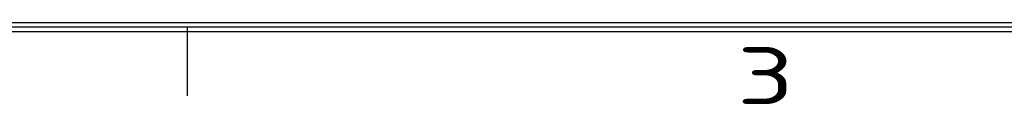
# Model space of a CAD drawing. Extents: x 0 to 555, y 0 to 389.
# Tile 2 of 17: x 142 to 205, y 1 to 6. Entities that reach past the tile are written whole.
import ezdxf
from ezdxf.enums import TextEntityAlignment as Align

# ---------------------------------------------------------------- set-up
doc = ezdxf.new("R2010")
doc.units = 0
doc.header["$LTSCALE"] = 23.1
doc.header["$MEASUREMENT"] = 0
doc.layers.get('0').update_dxf_attribs({"linetype": 'CONTINUOUS'})
doc.styles.get("Standard").update_dxf_attribs({"font": 'isocp3.shx', "bigfont": 'gbcbig.shx'})

# ---------------------------------------------------------------- blocks, each defined once
blk = doc.blocks.new('A3')
for p, q in [((649.447, 4.469), (231.347, 4.469)), ((649.221, 4.695), (231.573, 4.695)), ((344.347, 4.469), (344.347, 1.079)), ((649.673, 4.243), (231.121, 4.243))]:
    blk.add_line(p, q)
at = {"width": 1.690842}
blk.add_text('3', height=2.825, dxfattribs=at).set_placement((371.569, 0.657), (374.394, 0.657), align=Align.FIT)
for tag, p in [('XXXC', (574.683, 30.61)), ('XXXE', (541.66, 30.61)), ('XXXA', (625.441, 30.61)), ('XXXG', (499.172, 23.61)), ('XXXF', (541.66, 23.61)), ('XXXD', (574.683, 23.61)), ('XXXB', (625.441, 23.61)), ('XXXK', (515.423, 22.587)), ('XXXM', (502.545, 6.731))]:
    blk.add_attdef(tag, text='', height=2.5).set_placement(p, align=Align.CENTER)
blk.add_attdef('XXXJ', text='', height=2.5).set_placement((504.73, 17.63), align=Align.MIDDLE_RIGHT)

msp = doc.modelspace()

# ---------------------------------------------------------------- block references
at = {"xscale": 1.3, "yscale": 1.3, "zscale": 1.3}
msp.add_blockref('A3', (-294.942, 0), dxfattribs=at)

doc.saveas('drawing.dxf')
